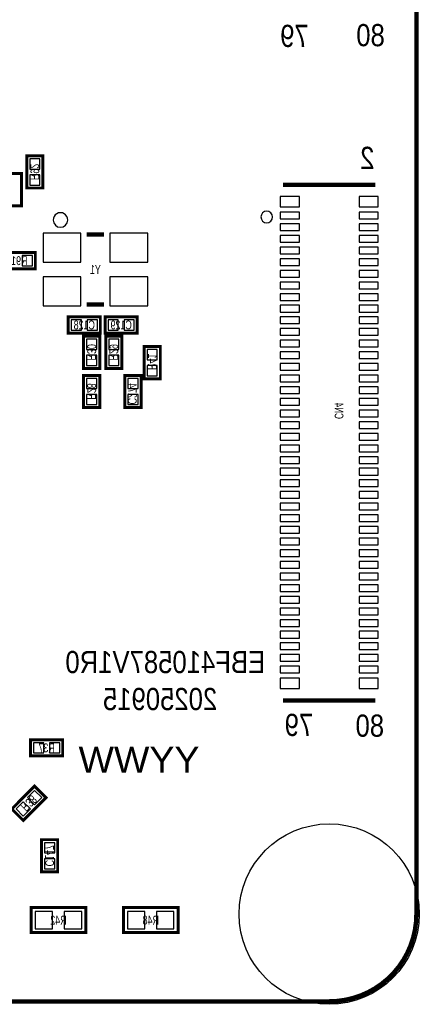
# Model space of a CAD drawing. Extents: x -0.1 to 40.1, y -0.1 to 62.1.
# Tile 3 of 6: x 26.4 to 40.1, y -0.1 to 33.7. Entities that reach past the tile are written whole.
import ezdxf
from ezdxf.enums import TextEntityAlignment as Align

# ---------------------------------------------------------------- set-up
doc = ezdxf.new("R2010")
doc.units = 0
doc.layers.add('DXF', color=150, linetype='CONTINUOUS')

msp = doc.modelspace()

# ---------------------------------------------------------------- linework, layer by layer
at = {"layer": 'DXF', "const_width": 0.1524}
msp.add_lwpolyline([(36.999926, 61.999876), (2.999994, 61.999876, 0.414214), (0, 58.999882), (0, 2.999994, 0.414214), (2.999994, 0), (36.999926, 0, 0.414214), (39.99992, 2.999994), (39.99992, 58.999882, 0.414214), (36.999926, 61.999876)], format="xyb", dxfattribs=at)
at = {"layer": 'DXF'}
for points, const_width in [([(26.710716, 27.946299), (26.594714, 27.946299), (26.594714, 29.051301), (27.151711, 29.051301), (27.151711, 27.946299), (26.710716, 27.946299)], 0.1), ([(25.974116, 27.336699), (25.858114, 27.336699), (25.858114, 28.441701), (26.415111, 28.441701), (26.415111, 27.336699), (25.974116, 27.336699)], 0.1), ([(35.414915, 28.059939), (38.584937, 28.059939)], 0.150012), ([(28.656001, 26.345998), (29.255999, 26.345998)], 0.150012), ([(26.892301, 25.288316), (26.892301, 25.172314), (25.787299, 25.172314), (25.787299, 25.729311), (26.892301, 25.729311), (26.892301, 25.288316)], 0.1), ([(28.656001, 23.946002), (29.255999, 23.946002)], 0.150012), ([(28.022499, 23.403484), (28.022499, 23.519486), (29.127501, 23.519486), (29.127501, 22.962489), (28.022499, 22.962489), (28.022499, 23.403484)], 0.1), ([(30.397475, 23.078516), (30.397475, 22.962514), (29.292474, 22.962514), (29.292474, 23.519511), (30.397475, 23.519511), (30.397475, 23.078516)], 0.1), ([(28.991484, 22.853675), (29.107486, 22.853675), (29.107486, 21.748674), (28.550489, 21.748674), (28.550489, 22.853675), (28.991484, 22.853675)], 0.1), ([(29.753484, 22.853701), (29.869486, 22.853701), (29.869486, 21.748699), (29.312489, 21.748699), (29.312489, 22.853701), (29.753484, 22.853701)], 0.1), ([(31.074284, 22.498101), (31.190286, 22.498101), (31.190286, 21.393099), (30.633289, 21.393099), (30.633289, 22.498101), (31.074284, 22.498101)], 0.1), ([(28.666516, 20.402499), (28.550514, 20.402499), (28.550514, 21.507501), (29.107511, 21.507501), (29.107511, 20.402499), (28.666516, 20.402499)], 0.1), ([(30.088916, 20.402499), (29.972914, 20.402499), (29.972914, 21.507501), (30.529911, 21.507501), (30.529911, 20.402499), (30.088916, 20.402499)], 0.1), ([(38.584937, 10.339934), (35.414915, 10.339934)], 0.150012), ([(27.832075, 8.549716), (27.832075, 8.433714), (26.727074, 8.433714), (26.727074, 8.990711), (27.832075, 8.990711), (27.832075, 8.549716)], 0.1), ([(27.175562, 7.082993), (27.257604, 7.000951), (26.476249, 6.219596), (26.082396, 6.613449), (26.863751, 7.394804), (27.175562, 7.082993)], 0.1), ([(27.218716, 4.451325), (27.102714, 4.451325), (27.102714, 5.556326), (27.659711, 5.556326), (27.659711, 4.451325), (27.218716, 4.451325)], 0.1), ([(26.7462, 2.3622), (28.6258, 2.3622), (28.6258, 3.2258), (26.7462, 3.2258), (26.7462, 2.3622)], 0.1016), ([(29.9212, 2.3622), (31.8008, 2.3622), (31.8008, 3.2258), (29.9212, 3.2258), (29.9212, 2.3622)], 0.1016)]:
    msp.add_lwpolyline(points, dxfattribs=dict(at, const_width=const_width))
for points in [[(27.048714, 28.948405), (26.698702, 28.948405), (26.698702, 28.598393), (27.048714, 28.598393)], [(27.048714, 28.398191), (26.698702, 28.398191), (26.698702, 28.048179), (27.048714, 28.048179)], [(35.974934, 27.649932), (35.314941, 27.649932), (35.314941, 27.29992), (35.974934, 27.29992)], [(38.684911, 27.649932), (38.024918, 27.649932), (38.024918, 27.29992), (38.684911, 27.29992)], [(35.974934, 27.114944), (35.314941, 27.114944), (35.314941, 26.884948), (35.974934, 26.884948)], [(38.684911, 27.114944), (38.024918, 27.114944), (38.024918, 26.884948), (38.684911, 26.884948)], [(27.155991, 26.39601), (27.155991, 25.396012), (28.455988, 25.396012), (28.455988, 26.39601)], [(29.456012, 26.39601), (29.456012, 25.396012), (30.756009, 25.396012), (30.756009, 26.39601)], [(35.974934, 26.714945), (35.314941, 26.714945), (35.314941, 26.484948), (35.974934, 26.484948)], [(38.684911, 26.714945), (38.024918, 26.714945), (38.024918, 26.484948), (38.684911, 26.484948)], [(35.974934, 26.314946), (35.314941, 26.314946), (35.314941, 26.084949), (35.974934, 26.084949)], [(38.684911, 26.314946), (38.024918, 26.314946), (38.024918, 26.084949), (38.684911, 26.084949)], [(35.974934, 25.914947), (35.314941, 25.914947), (35.314941, 25.68495), (35.974934, 25.68495)], [(38.684911, 25.914947), (38.024918, 25.914947), (38.024918, 25.68495), (38.684911, 25.68495)], [(26.440409, 25.626314), (26.440409, 25.276302), (26.790421, 25.276302), (26.790421, 25.626314)], [(35.974934, 25.514922), (35.314941, 25.514922), (35.314941, 25.284925), (35.974934, 25.284925)], [(38.684911, 25.514922), (38.024918, 25.514922), (38.024918, 25.284925), (38.684911, 25.284925)], [(35.974934, 25.114923), (35.314941, 25.114923), (35.314941, 24.884926), (35.974934, 24.884926)], [(38.684911, 25.114923), (38.024918, 25.114923), (38.024918, 24.884926), (38.684911, 24.884926)], [(27.155991, 24.895988), (27.155991, 23.89599), (28.455988, 23.89599), (28.455988, 24.895988)], [(29.456012, 24.895988), (29.456012, 23.89599), (30.756009, 23.89599), (30.756009, 24.895988)], [(35.974934, 24.714924), (35.314941, 24.714924), (35.314941, 24.484927), (35.974934, 24.484927)], [(38.684911, 24.714924), (38.024918, 24.714924), (38.024918, 24.484927), (38.684911, 24.484927)], [(35.974934, 24.314925), (35.314941, 24.314925), (35.314941, 24.084928), (35.974934, 24.084928)], [(38.684911, 24.314925), (38.024918, 24.314925), (38.024918, 24.084928), (38.684911, 24.084928)], [(35.974934, 23.914925), (35.314941, 23.914925), (35.314941, 23.684928), (35.974934, 23.684928)], [(38.684911, 23.914925), (38.024918, 23.914925), (38.024918, 23.684928), (38.684911, 23.684928)], [(28.474391, 23.065486), (28.474391, 23.415498), (28.124379, 23.415498), (28.124379, 23.065486)], [(29.024605, 23.065486), (29.024605, 23.415498), (28.674593, 23.415498), (28.674593, 23.065486)], [(29.395369, 23.416514), (29.395369, 23.066502), (29.745381, 23.066502), (29.745381, 23.416514)], [(29.945584, 23.416514), (29.945584, 23.066502), (30.295596, 23.066502), (30.295596, 23.416514)], [(35.974934, 23.514926), (35.314941, 23.514926), (35.314941, 23.284929), (35.974934, 23.284929)], [(38.684911, 23.514926), (38.024918, 23.514926), (38.024918, 23.284929), (38.684911, 23.284929)], [(35.974934, 23.114927), (35.314941, 23.114927), (35.314941, 22.88493), (35.974934, 22.88493)], [(38.684911, 23.114927), (38.024918, 23.114927), (38.024918, 22.88493), (38.684911, 22.88493)], [(28.653486, 22.401784), (29.003498, 22.401784), (29.003498, 22.751796), (28.653486, 22.751796)], [(29.415486, 22.401809), (29.765498, 22.401809), (29.765498, 22.751821), (29.415486, 22.751821)], [(35.974934, 22.714928), (35.314941, 22.714928), (35.314941, 22.484931), (35.974934, 22.484931)], [(38.684911, 22.714928), (38.024918, 22.714928), (38.024918, 22.484931), (38.684911, 22.484931)], [(30.736286, 22.046209), (31.086298, 22.046209), (31.086298, 22.396221), (30.736286, 22.396221)], [(28.653486, 21.851569), (29.003498, 21.851569), (29.003498, 22.201581), (28.653486, 22.201581)], [(29.415486, 21.851595), (29.765498, 21.851595), (29.765498, 22.201607), (29.415486, 22.201607)], [(35.974934, 22.314929), (35.314941, 22.314929), (35.314941, 22.084932), (35.974934, 22.084932)], [(38.684911, 22.314929), (38.024918, 22.314929), (38.024918, 22.084932), (38.684911, 22.084932)], [(30.736286, 21.495995), (31.086298, 21.495995), (31.086298, 21.846007), (30.736286, 21.846007)], [(35.974934, 21.914929), (35.314941, 21.914929), (35.314941, 21.684932), (35.974934, 21.684932)], [(38.684911, 21.914929), (38.024918, 21.914929), (38.024918, 21.684932), (38.684911, 21.684932)], [(29.004514, 21.404605), (28.654502, 21.404605), (28.654502, 21.054593), (29.004514, 21.054593)], [(30.426914, 21.404605), (30.076902, 21.404605), (30.076902, 21.054593), (30.426914, 21.054593)], [(35.974934, 21.51493), (35.314941, 21.51493), (35.314941, 21.284933), (35.974934, 21.284933)], [(38.684911, 21.51493), (38.024918, 21.51493), (38.024918, 21.284933), (38.684911, 21.284933)], [(35.974934, 21.114931), (35.314941, 21.114931), (35.314941, 20.884934), (35.974934, 20.884934)], [(38.684911, 21.114931), (38.024918, 21.114931), (38.024918, 20.884934), (38.684911, 20.884934)], [(29.004514, 20.854391), (28.654502, 20.854391), (28.654502, 20.504379), (29.004514, 20.504379)], [(30.426914, 20.854391), (30.076902, 20.854391), (30.076902, 20.504379), (30.426914, 20.504379)], [(35.974934, 20.714932), (35.314941, 20.714932), (35.314941, 20.484935), (35.974934, 20.484935)], [(38.684911, 20.714932), (38.024918, 20.714932), (38.024918, 20.484935), (38.684911, 20.484935)], [(35.974934, 20.314933), (35.314941, 20.314933), (35.314941, 20.084936), (35.974934, 20.084936)], [(38.684911, 20.314933), (38.024918, 20.314933), (38.024918, 20.084936), (38.684911, 20.084936)], [(35.974934, 19.914934), (35.314941, 19.914934), (35.314941, 19.684936), (35.974934, 19.684936)], [(38.684911, 19.914934), (38.024918, 19.914934), (38.024918, 19.684936), (38.684911, 19.684936)], [(35.974934, 19.514934), (35.314941, 19.514934), (35.314941, 19.284937), (35.974934, 19.284937)], [(38.684911, 19.514934), (38.024918, 19.514934), (38.024918, 19.284937), (38.684911, 19.284937)], [(35.974934, 19.114935), (35.314941, 19.114935), (35.314941, 18.884938), (35.974934, 18.884938)], [(38.684911, 19.114935), (38.024918, 19.114935), (38.024918, 18.884938), (38.684911, 18.884938)], [(35.974934, 18.714936), (35.314941, 18.714936), (35.314941, 18.484939), (35.974934, 18.484939)], [(38.684911, 18.714936), (38.024918, 18.714936), (38.024918, 18.484939), (38.684911, 18.484939)], [(35.974934, 18.314937), (35.314941, 18.314937), (35.314941, 18.08494), (35.974934, 18.08494)], [(38.684911, 18.314937), (38.024918, 18.314937), (38.024918, 18.08494), (38.684911, 18.08494)], [(35.974934, 17.914938), (35.314941, 17.914938), (35.314941, 17.68494), (35.974934, 17.68494)], [(38.684911, 17.914938), (38.024918, 17.914938), (38.024918, 17.68494), (38.684911, 17.68494)], [(35.974934, 17.514938), (35.314941, 17.514938), (35.314941, 17.284941), (35.974934, 17.284941)], [(38.684911, 17.514938), (38.024918, 17.514938), (38.024918, 17.284941), (38.684911, 17.284941)], [(35.974934, 17.114939), (35.314941, 17.114939), (35.314941, 16.884942), (35.974934, 16.884942)], [(38.684911, 17.114939), (38.024918, 17.114939), (38.024918, 16.884942), (38.684911, 16.884942)], [(35.974934, 16.71494), (35.314941, 16.71494), (35.314941, 16.484943), (35.974934, 16.484943)], [(38.684911, 16.71494), (38.024918, 16.71494), (38.024918, 16.484943), (38.684911, 16.484943)], [(35.974934, 16.314941), (35.314941, 16.314941), (35.314941, 16.084944), (35.974934, 16.084944)], [(38.684911, 16.314941), (38.024918, 16.314941), (38.024918, 16.084944), (38.684911, 16.084944)], [(35.974934, 15.914941), (35.314941, 15.914941), (35.314941, 15.684945), (35.974934, 15.684945)], [(38.684911, 15.914941), (38.024918, 15.914941), (38.024918, 15.684945), (38.684911, 15.684945)], [(35.974934, 15.514942), (35.314941, 15.514942), (35.314941, 15.284945), (35.974934, 15.284945)], [(38.684911, 15.514942), (38.024918, 15.514942), (38.024918, 15.284945), (38.684911, 15.284945)], [(35.974934, 15.114943), (35.314941, 15.114943), (35.314941, 14.884946), (35.974934, 14.884946)], [(38.684911, 15.114943), (38.024918, 15.114943), (38.024918, 14.884946), (38.684911, 14.884946)], [(35.974934, 14.714944), (35.314941, 14.714944), (35.314941, 14.484947), (35.974934, 14.484947)], [(38.684911, 14.714944), (38.024918, 14.714944), (38.024918, 14.484947), (38.684911, 14.484947)], [(35.974934, 14.314945), (35.314941, 14.314945), (35.314941, 14.084948), (35.974934, 14.084948)], [(38.684911, 14.314945), (38.024918, 14.314945), (38.024918, 14.084948), (38.684911, 14.084948)], [(35.974934, 13.914945), (35.314941, 13.914945), (35.314941, 13.684949), (35.974934, 13.684949)], [(38.684911, 13.914945), (38.024918, 13.914945), (38.024918, 13.684949), (38.684911, 13.684949)], [(35.974934, 13.514946), (35.314941, 13.514946), (35.314941, 13.284949), (35.974934, 13.284949)], [(38.684911, 13.514946), (38.024918, 13.514946), (38.024918, 13.284949), (38.684911, 13.284949)], [(35.974934, 13.114947), (35.314941, 13.114947), (35.314941, 12.88495), (35.974934, 12.88495)], [(38.684911, 13.114947), (38.024918, 13.114947), (38.024918, 12.88495), (38.684911, 12.88495)], [(35.974934, 12.714922), (35.314941, 12.714922), (35.314941, 12.484926), (35.974934, 12.484926)], [(38.684911, 12.714922), (38.024918, 12.714922), (38.024918, 12.484926), (38.684911, 12.484926)], [(35.974934, 12.314923), (35.314941, 12.314923), (35.314941, 12.084926), (35.974934, 12.084926)], [(38.684911, 12.314923), (38.024918, 12.314923), (38.024918, 12.084926), (38.684911, 12.084926)], [(35.974934, 11.914924), (35.314941, 11.914924), (35.314941, 11.684927), (35.974934, 11.684927)], [(38.684911, 11.914924), (38.024918, 11.914924), (38.024918, 11.684927), (38.684911, 11.684927)], [(35.974934, 11.514925), (35.314941, 11.514925), (35.314941, 11.284928), (35.974934, 11.284928)], [(38.684911, 11.514925), (38.024918, 11.514925), (38.024918, 11.284928), (38.684911, 11.284928)], [(35.314941, 10.74994), (35.974934, 10.74994), (35.974934, 11.099952), (35.314941, 11.099952)], [(38.024918, 10.74994), (38.684911, 10.74994), (38.684911, 11.099952), (38.024918, 11.099952)], [(26.829969, 8.887714), (26.829969, 8.537702), (27.179981, 8.537702), (27.179981, 8.887714)], [(27.380184, 8.887714), (27.380184, 8.537702), (27.730196, 8.537702), (27.730196, 8.887714)], [(26.617043, 7.00245), (26.864539, 6.754954), (27.112034, 7.00245), (26.864539, 7.249946)], [(26.227966, 6.613373), (26.475461, 6.365877), (26.722957, 6.613373), (26.475461, 6.860868)], [(27.556714, 5.453431), (27.206702, 5.453431), (27.206702, 5.103419), (27.556714, 5.103419)], [(27.556714, 4.903216), (27.206702, 4.903216), (27.206702, 4.553204), (27.556714, 4.553204)], [(26.886433, 3.093695), (26.886433, 2.494305), (27.485823, 2.494305), (27.485823, 3.093695)], [(27.886177, 3.093695), (27.886177, 2.494305), (28.485567, 2.494305), (28.485567, 3.093695)], [(30.061433, 3.093695), (30.061433, 2.494305), (30.660823, 2.494305), (30.660823, 3.093695)], [(31.061177, 3.093695), (31.061177, 2.494305), (31.660567, 2.494305), (31.660567, 3.093695)]]:
    msp.add_lwpolyline(points, close=True, dxfattribs=at)
for points in [[(28.005989, 26.845997, 1), (27.506011, 26.846003, 1)], [(35.049917, 26.949933, 1), (34.649935, 26.949939, 1)]]:
    msp.add_lwpolyline(points, format="xyb", close=True, dxfattribs=at)
msp.add_circle((36.999926, 2.999994), 3.099994, dxfattribs=at)

# ---------------------------------------------------------------- texts
at = {"layer": 'DXF', "text_generation_flag": 2}
for s, height, width, p in [('79', 0.762, 0.866667, (36.2966, 32.7914)), ('80', 0.762, 0.866667, (38.9128, 32.8168)), ('2', 0.762, 0.866667, (38.5572, 28.6004)), ('EBF410587V1R0', 0.762, 0.866667, (34.798, 11.2776)), ('20250915', 0.762, 0.866667, (33.147, 10.0076)), ('79', 0.762, 0.866667, (36.449, 9.1186)), ('80', 0.762, 0.866667, (38.8874, 9.0932)), ('YYWW', 0.889, 1.085714, (32.5374, 7.8613))]:
    msp.add_text(s, height=height, dxfattribs=dict(at, width=width)).set_placement(p)
at = {"layer": 'DXF', "text_generation_flag": 2, "width": 0.75}
for s, rotation, p in [('R92', 270, (26.7208, 28.499156)), ('R30', 270, (28.6766, 22.301556)), ('R29', 270, (29.4386, 22.301556)), ('R41', 270, (30.76448, 21.97608)), ('R28', 270, (28.6766, 20.955356)), ('R38', 225, (26.562456, 6.915175)), ('C147', 270, (27.2288, 5.004156))]:
    msp.add_text(s, height=0.3048, rotation=rotation, dxfattribs=at).set_placement(p, align=Align.CENTER)
for s, p in [('R91', (26.3398, 25.2984)), ('Y1', (28.956, 24.9936)), ('C128', (28.575, 23.0886)), ('C129', (29.845, 23.0886)), ('R37', (27.2796, 8.5598)), ('R42', (27.686, 2.6416)), ('R48', (30.861, 2.6416))]:
    msp.add_text(s, height=0.3048, dxfattribs=at).set_placement(p, align=Align.CENTER)
at = {"layer": 'DXF', "text_generation_flag": 2}
for s, height, width, p in [('C274', 0.3048, 0.75, (30.0736, 20.5105)), ('CN4', 0.299999, 0.699348, (37.187988, 20.010247))]:
    msp.add_text(s, height=height, rotation=270, dxfattribs=dict(at, width=width)).set_placement(p)

doc.saveas('drawing.dxf')
